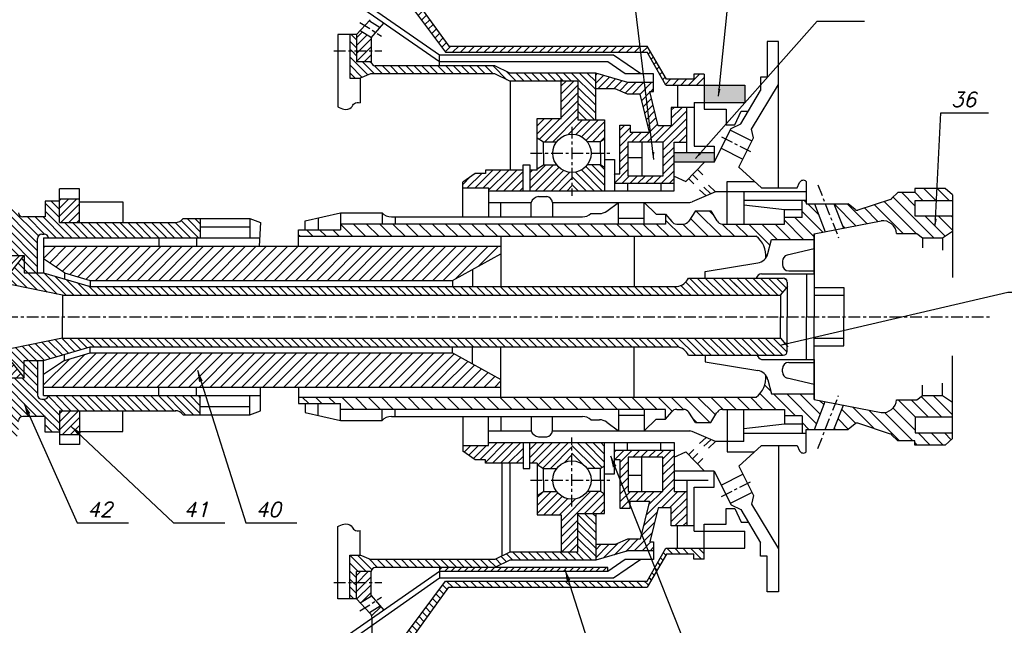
# Model space of a CAD drawing. Header units: millimetres. Extents: x 1153 to 1994, y 266 to 860.
# Tile 3 of 5: x 1367 to 1702, y 447 to 653. Entities that reach past the tile are written whole.
import ezdxf

# ---------------------------------------------------------------- set-up
doc = ezdxf.new("R2010")
doc.units = ezdxf.units.MM
doc.linetypes.add('CENTER', pattern=[7, 4, -1, 1, -1])
for name, color, linetype in [('Основной', 7, 'Continuous'), ('ось', 3, 'CENTER'), ('Текст', 5, 'Continuous'), ('штрих', 191, 'Continuous')]:
    doc.layers.add(name, color=color, linetype=linetype)
doc.styles.add('ROMANS', font='romans.shx', dxfattribs={"oblique": 15, "height": 5})
doc.dimstyles.new('ISO-25', dxfattribs={"dimtxt": 2.5, "dimasz": 2.5, "dimexe": 1.25, "dimexo": 0.625, "dimtad": 1, "dimtxsty": 'Standard', "dimcen": 2.5, "dimadec": 0, "dimazin": 0, "dimtfac": 1, "dimtmove": 0, "dimatfit": 3, "dimfxl": 0, "dimarcsym": 0})
pattern_1 = [(135, (-73.4416, 0), (-1.3470384, -1.3470384), [])]
pattern_2 = [(45, (-73.4416, 0), (-1.3470384, 1.3470384), [])]

msp = doc.modelspace()

# ---------------------------------------------------------------- hatches: boundary and pattern name
at = {"layer": 'штрих'}
h = msp.add_hatch(dxfattribs=at)
h.set_pattern_fill('ANSI31', color=256, scale=0.6, style=0)
h.set_pattern_definition(pattern_2)
h.paths.add_polyline_path([(1331.9, 724.31), (1327.88, 721.74), (1327.99, 710.65, -0.016426), (1331.9, 711.58)])
h.paths.add_polyline_path([(1315.52, 613.74), (1312.28, 613.74), (1312.28, 598.54), (1315.52, 598.54)])
h.paths.add_polyline_path([(1387.07, 592.11), (1380.22, 592.11), (1380.22, 584), (1387.07, 584)])
h.paths.add_polyline_path([(1362.73, 595.98), (1362.73, 599.14), (1361.88, 599.89), (1348.94, 599.89), (1348.94, 595.98)])
h = msp.add_hatch(dxfattribs=at)
h.set_pattern_fill('ANSI31', color=256, scale=0.6, style=0)
h.set_pattern_definition(pattern_2)
h.paths.add_polyline_path([(1489.97, 681.28), (1488.22, 681.28), (1488.22, 687.71), (1474.66, 690.74), (1474.66, 687.56), (1484.53, 684.96), (1484.53, 675.04), (1486.73, 673.02), (1486.73, 669.2, -0.55827), (1490.64, 670.39), (1511.75, 641.98), (1580.49, 641.98), (1580.49, 644.09), (1512.87, 644.09), (1491.72, 673.36), (1489.97, 673.36)])
h = msp.add_hatch(dxfattribs=at)
h.set_pattern_fill('ANSI31', color=256, scale=0.6, angle=90, style=0)
h.set_pattern_definition(pattern_1)
h.paths.add_polyline_path([(1481.4, 648.02), (1479.15, 648.02), (1479.15, 642.43), (1481.4, 642.43)])
h = msp.add_hatch(dxfattribs=at)
h.set_pattern_fill('ANSI31', color=256, scale=0.6, style=0)
h.set_pattern_definition(pattern_2)
h.paths.add_polyline_path([(1486.39, 646.93), (1486.5, 647.05), (1482.72, 649.43), (1481.4, 648.02), (1481.4, 642.43), (1486.39, 642.43)])
h.paths.add_polyline_path([(1486.39, 642.43), (1481.4, 642.43), (1481.4, 638.79), (1486.39, 638.79)])
h = msp.add_hatch(dxfattribs=at)
h.set_pattern_fill('ANSI31', color=256, scale=0.6, angle=90, style=0)
h.set_pattern_definition(pattern_1)
h.paths.add_polyline_path([(1556.9, 618.95), (1562.94, 618.95), (1562.94, 634.89), (1533.68, 634.89), (1528.53, 637.34), (1487.83, 637.34, -0.350163), (1486.39, 638.79), (1481.4, 638.79), (1481.4, 642.43), (1479.15, 642.43), (1479.15, 633.18), (1482.74, 633.18), (1486.18, 634.63), (1528.53, 634.63), (1533.68, 632.18), (1556.9, 632.18)])
h.paths.add_polyline_path([(1565.97, 594.85), (1565.97, 602.8), (1564.56, 603.67), (1560.08, 603.67, -0.236068), (1554.86, 601.06), (1554.86, 594.85)])
h.paths.add_polyline_path([(1560.08, 500.21), (1564.56, 500.21), (1565.97, 501.08), (1565.97, 509.03), (1554.86, 509.03), (1554.86, 502.82, -0.236068)])
h.paths.add_polyline_path([(1562.94, 484.94), (1556.9, 484.94), (1556.9, 471.71), (1533.68, 471.71), (1528.53, 469.26), (1486.18, 469.26), (1482.74, 470.7), (1479.15, 470.7), (1479.15, 461.46), (1481.4, 461.46), (1481.4, 465.1), (1486.39, 465.1, -0.350163), (1487.83, 466.55), (1528.53, 466.55), (1533.68, 469), (1562.94, 469)])
h = msp.add_hatch(dxfattribs=at)
h.set_pattern_fill('ANSI31', color=256, scale=0.6, style=0)
h.set_pattern_definition(pattern_2)
h.paths.add_polyline_path([(1599.92, 634.49), (1596.41, 634.49), (1596.41, 632.78), (1587.01, 632.78), (1580.49, 644.09), (1580.49, 641.98), (1586.87, 630.82), (1599.92, 630.82)])
h = msp.add_hatch(dxfattribs=at)
h.set_pattern_fill('ANSI31', color=256, scale=0.6, style=0)
h.set_pattern_definition(pattern_2)
h.paths.add_polyline_path([(1588.71, 616.99), (1584.22, 616.99), (1581.35, 628.67), (1582.68, 628.67), (1582.68, 631.66), (1573.93, 631.66), (1562.94, 634.89), (1562.94, 629.57), (1569.59, 629.57), (1573.76, 627.77), (1578.09, 627.77), (1581.27, 614.79), (1574.65, 614.79), (1574.65, 617.15), (1571.14, 617.15), (1571.14, 600.57), (1569.32, 600.57), (1569.32, 597.39), (1589.67, 597.39), (1589.67, 611.43), (1593.94, 611.43), (1593.94, 623.2), (1588.71, 623.2)])
h.paths.add_polyline_path([(1585.85, 611.44), (1585.85, 599.84), (1574, 599.84), (1574, 611.44)], flags=16)
h = msp.add_hatch(dxfattribs=at)
h.set_pattern_fill('ANSI31', color=256, scale=0.6, style=0)
h.set_pattern_definition(pattern_2)
h.paths.add_polyline_path([(1556.9, 618.95), (1556.9, 632.18), (1551.18, 632.18), (1551.18, 619.44), (1543.01, 619.44), (1543.01, 612.84), (1545.15, 611.51), (1549.63, 611.51, -0.5), (1560.08, 611.51), (1564.56, 611.51), (1565.97, 612.39), (1565.97, 618.95)])
h.paths.add_polyline_path([(1549.63, 603.67), (1545.15, 603.67), (1543.01, 602.34), (1543.01, 601.87), (1540.47, 601.87), (1540.47, 594.85), (1554.86, 594.85), (1554.86, 601.06, -0.236068)])
h.paths.add_polyline_path([(1525.37, 601.87), (1525.37, 600.74), (1521.92, 600.74), (1517.62, 597.71), (1517.62, 595.82), (1526.43, 595.82), (1526.43, 594.85), (1538.18, 594.85), (1538.18, 601.87)])
h.paths.add_polyline_path([(1526.43, 509.03), (1526.43, 508.07), (1517.62, 508.07), (1517.62, 506.18), (1521.92, 503.14), (1525.37, 503.14), (1525.37, 502.02), (1538.18, 502.02), (1538.18, 509.03)])
h.paths.add_polyline_path([(1540.47, 509.03), (1540.47, 502.02), (1543.01, 502.02), (1543.01, 501.54), (1545.15, 500.21), (1549.63, 500.21, -0.236068), (1554.86, 502.82), (1554.86, 509.03)])
h.paths.add_polyline_path([(1551.18, 484.45), (1551.18, 471.71), (1556.9, 471.71), (1556.9, 484.94), (1565.97, 484.94), (1565.97, 491.5), (1564.56, 492.37), (1560.08, 492.37, -0.5), (1549.63, 492.37), (1545.15, 492.37), (1543.01, 491.04), (1543.01, 484.45)])
h = msp.add_hatch(color=256, dxfattribs=at)
h.paths.add_polyline_path([(1599.92, 630.82), (1599.92, 624.94), (1613.73, 624.94), (1613.73, 630.82)])
h.paths.add_polyline_path([(1603.34, 604.58), (1603.34, 607.76), (1589.67, 607.76), (1589.67, 604.58)])
h = msp.add_hatch(dxfattribs=at)
h.set_pattern_fill('ANSI31', color=256, scale=0.6, angle=90, style=0)
h.set_pattern_definition(pattern_1)
h.paths.add_polyline_path([(1428.19, 584), (1380.22, 584), (1380.22, 591.26), (1375.4, 591.26), (1375.4, 585.91), (1367.74, 585.91, -0.414214), (1366.3, 587.35), (1366.3, 587.6), (1358.89, 590.7), (1358.89, 595.98), (1296.44, 595.98), (1296.44, 601.72), (1294.01, 601.72), (1291.03, 597.22), (1291.03, 590.73), (1309.82, 590.73, -0.414214), (1310.54, 590.01), (1310.54, 588.74, 0.414214), (1311.26, 588.02), (1342.97, 588.02, 0.371364), (1343.67, 588.67, -0.414214), (1345.83, 590.83), (1348.38, 590.83, -0.414214), (1350.54, 588.67), (1350.54, 586.62, -0.067806), (1350.46, 586.05), (1360.7, 586.05, -0.414214), (1362.14, 584.61), (1362.14, 577.59, -0.414214), (1360.7, 576.15), (1349.33, 576.15), (1349.33, 572.73), (1368.26, 572.73), (1368.26, 566.87), (1372.79, 566.87), (1372.79, 578.62, -0.414214), (1374.23, 580.06), (1375.06, 580.06, -0.373461), (1376.49, 578.83), (1428.19, 578.83)])
h.paths.add_polyline_path([(1366.3, 516.54, -0.414214), (1367.74, 517.98), (1375.4, 517.98), (1375.4, 512.63), (1380.22, 512.63), (1380.22, 519.88), (1428.19, 519.88), (1428.19, 525.06), (1376.49, 525.06, -0.373461), (1375.06, 523.82), (1374.23, 523.82, -0.414214), (1372.79, 525.26), (1372.79, 537.01), (1368.26, 537.01), (1368.26, 531.16), (1349.33, 531.16), (1349.33, 527.73), (1360.7, 527.73, -0.414214), (1362.14, 526.29), (1362.14, 519.28, -0.414214), (1360.7, 517.84), (1350.46, 517.84, -0.067806), (1350.54, 517.26), (1350.54, 515.22, -0.414214), (1348.38, 513.06), (1345.83, 513.06, -0.414214), (1343.67, 515.22, 0.371364), (1342.97, 515.86), (1311.26, 515.86, 0.414214), (1310.54, 515.14), (1310.54, 513.88, -0.414214), (1309.82, 513.16), (1292.73, 513.16), (1292.73, 502.17), (1294.56, 502.17), (1297.98, 507.9), (1363.73, 507.9), (1363.73, 511.29), (1366.3, 511.29)])
h.paths.add_polyline_path([(1374.81, 566.87), (1368.26, 566.87), (1368.26, 572.73), (1364.02, 567.57), (1364.02, 562.83), (1381.23, 559.25), (1611.33, 559.25), (1611.33, 562.17), (1611.33, 565.08), (1594.57, 565.08, -0.272663), (1590.65, 562.24), (1390.69, 562.24)])
h = msp.add_hatch(dxfattribs=at)
h.set_pattern_fill('ANSI31', color=256, angle=90, style=0)
h.set_pattern_definition([(135, (-73.4416, 0), (-2.245064, -2.245064), [])])
h.paths.add_polyline_path([(1617.57, 579.32, -0.269926), (1620.92, 571.94, 0.098379), (1621.64, 573.47), (1622.84, 578.24), (1637.36, 578.24), (1637.36, 580.11), (1641.17, 580.85), (1637.47, 590.33), (1634.64, 590.33), (1634.64, 591.61), (1633.29, 591.61), (1633.29, 585.74), (1627.22, 585.74), (1627.22, 583.5), (1606.12, 583.5, -0.261352), (1604.27, 584.53), (1602.16, 587.99), (1596.92, 587.99), (1594.67, 584.49, -0.255198), (1592.85, 583.5), (1590.54, 583.5, -0.226202), (1588.86, 584.3), (1586.77, 586.88), (1586.77, 583.5), (1475.95, 583.5), (1475.95, 581.53), (1461.66, 581.53), (1461.66, 579.32)])
h.paths.add_polyline_path([(1663.33, 591.9), (1652.33, 588.26, -0.271459), (1651.32, 588.41), (1648.92, 590.33), (1644.13, 590.33), (1647.35, 582.07), (1660.22, 584.59, -0.422647), (1665.47, 580.28), (1672.4, 580.28), (1674.32, 578.76), (1681.11, 578.76), (1684.54, 581.02), (1684.54, 586.19), (1671.81, 586.19), (1671.81, 591.55), (1684.54, 591.55), (1684.54, 593.39), (1682.03, 595.65), (1671.63, 595.65), (1671.63, 594.23), (1665.85, 594.23), (1663.78, 592.16, -0.13383)])
h.paths.add_polyline_path([(1461.66, 524.56), (1461.66, 522.36), (1475.95, 522.36), (1475.95, 520.38), (1586.77, 520.38), (1586.77, 517), (1588.86, 519.58, -0.226202), (1590.54, 520.38), (1592.85, 520.38, -0.255198), (1594.67, 519.39), (1596.92, 515.89), (1602.16, 515.89), (1604.27, 519.35, -0.261352), (1606.12, 520.38), (1627.22, 520.38), (1627.22, 518.14), (1633.29, 518.14), (1633.29, 512.28), (1634.64, 512.28), (1634.64, 513.56), (1637.47, 513.56), (1641.17, 523.03), (1637.36, 523.78), (1637.36, 525.64), (1622.84, 525.64), (1621.64, 530.42, 0.098379), (1620.92, 531.94, -0.269926), (1617.57, 524.56)])
h.paths.add_polyline_path([(1663.33, 511.98, -0.13383), (1663.78, 511.72), (1665.85, 509.66), (1671.63, 509.66), (1671.63, 508.23), (1682.03, 508.23), (1684.54, 510.49), (1684.54, 512.33), (1671.81, 512.33), (1671.81, 517.69), (1684.54, 517.69), (1684.54, 522.86), (1681.11, 525.12), (1674.32, 525.12), (1672.4, 523.61), (1665.47, 523.61, -0.422647), (1660.22, 519.29), (1647.35, 521.82), (1644.13, 513.56), (1648.92, 513.56), (1651.32, 515.48, -0.271459), (1652.33, 515.62)])
h = msp.add_hatch(dxfattribs=at)
h.set_pattern_fill('ANSI31', color=256, scale=0.6, angle=90, style=0)
h.set_pattern_definition(pattern_1)
h.paths.add_polyline_path([(1428.19, 585.38), (1422.35, 585.38, -0.244215), (1419.93, 584), (1428.19, 584)])
h = msp.add_hatch(dxfattribs=at)
h.set_pattern_fill('ANSI31', color=256, scale=0.6, style=0)
h.set_pattern_definition(pattern_2)
h.paths.add_polyline_path([(1349.33, 532.72), (1349.33, 531.16), (1368.26, 531.16), (1364.02, 536.31), (1296.79, 536.31), (1296.79, 528.67), (1302.06, 528.67), (1302.06, 531.23), (1308.26, 531.23), (1317.74, 532.72)])
h.paths.add_polyline_path([(1349.33, 572.73), (1349.33, 571.17), (1317.74, 571.17), (1308.26, 572.65), (1302.06, 572.65), (1302.06, 575.21), (1296.79, 575.21), (1296.79, 567.57), (1364.02, 567.57), (1368.26, 572.73)])
h = msp.add_hatch(dxfattribs=at)
h.set_pattern_fill('ANSI31', color=256, scale=0.8, style=0)
h.set_pattern_definition([(45, (-73.4416, 0), (-1.7960512, 1.7960512), [])])
h.paths.add_polyline_path([(1530.67, 527.93), (1530.67, 530.52), (1514.17, 539.57), (1390.69, 539.57), (1381.97, 537.03), (1374.81, 532.19), (1374.81, 527.93)])
h.paths.add_polyline_path([(1374.81, 575.95), (1374.81, 571.69), (1381.97, 566.85), (1390.69, 564.31), (1514.17, 564.31), (1530.67, 573.37), (1530.67, 575.95)])
h = msp.add_hatch(dxfattribs=at)
h.set_pattern_fill('ANSI31', color=256, scale=0.6, angle=90, style=0)
h.set_pattern_definition(pattern_1)
h.paths.add_polyline_path([(1625.92, 559.25), (1628.22, 562.08), (1628.22, 563.64, 0.414214), (1626.78, 565.08), (1594.57, 565.08, -0.272663), (1590.65, 562.24), (1390.69, 562.24), (1374.81, 566.87), (1368.26, 566.87), (1368.26, 572.73), (1364.02, 567.57), (1364.02, 562.83), (1381.23, 559.25)])
h.paths.add_polyline_path([(1626.78, 538.8, 0.414214), (1628.22, 540.24), (1628.22, 541.8), (1625.92, 544.63), (1381.23, 544.63), (1364.02, 541.05), (1364.02, 536.31), (1368.26, 531.16), (1368.26, 537.01), (1374.81, 537.01), (1390.69, 541.64), (1590.65, 541.64, -0.272663), (1594.57, 538.8)])
h = msp.add_hatch(dxfattribs=at)
h.set_pattern_fill('ANSI31', color=256, scale=0.6, style=0)
h.set_pattern_definition(pattern_2)
h.paths.add_polyline_path([(1380.22, 511.77), (1387.07, 511.77), (1387.07, 519.88), (1380.22, 519.88)])
h.paths.add_polyline_path([(1361.88, 504), (1366.3, 507.9), (1348.94, 507.9), (1348.94, 504)])
h.paths.add_polyline_path([(1343.31, 484.33), (1343.31, 490.68), (1341.21, 492.78), (1337.32, 492.78, -0.517794), (1326.07, 492.78), (1322.17, 492.78), (1320.07, 490.68), (1320.07, 484.33), (1329.33, 484.33), (1329.33, 471.56), (1335.29, 471.56), (1335.29, 475.62), (1335.29, 484.33)])
h.paths.add_polyline_path([(1331.69, 507.9), (1331.69, 503.65, -0.243541), (1337.32, 500.73), (1341.21, 500.73), (1343.31, 502.83), (1343.31, 507.9)])
h.paths.add_polyline_path([(1280.38, 459.99), (1280.38, 475.88), (1277.24, 475.88), (1277.24, 456.49), (1286.48, 443.07), (1290.25, 445.67)])
h.paths.add_polyline_path([(1304.27, 454.45), (1308.24, 457.19), (1303.6, 463.93), (1303.6, 475.88), (1300.45, 475.88), (1300.45, 459.99)])
h = msp.add_hatch(dxfattribs=at)
h.set_pattern_fill('ANSI31', color=256, scale=0.6, angle=90, style=0)
h.set_pattern_definition(pattern_1)
h.paths.add_polyline_path([(1419.93, 519.88, -0.244215), (1422.35, 518.5), (1428.19, 518.5), (1428.19, 519.88)])
h = msp.add_hatch(dxfattribs=at)
h.set_pattern_fill('ANSI31', color=256, scale=0.6, style=0)
h.set_pattern_definition(pattern_2)
h.paths.add_polyline_path([(1584.22, 486.89), (1588.71, 486.89), (1588.71, 480.69), (1593.94, 480.69), (1593.94, 492.45), (1589.67, 492.45), (1589.67, 506.49), (1569.32, 506.49), (1569.32, 503.31), (1571.14, 503.31), (1571.14, 486.73), (1574.65, 486.73), (1574.65, 489.1), (1581.27, 489.1), (1578.09, 476.11), (1573.76, 476.11), (1569.59, 474.32), (1562.94, 474.32), (1562.94, 469), (1573.93, 472.22), (1582.68, 472.22), (1582.68, 475.21), (1581.35, 475.21)])
h.paths.add_polyline_path([(1574, 492.45), (1574, 504.04), (1585.85, 504.04), (1585.85, 492.45)], flags=16)
h = msp.add_hatch(dxfattribs=at)
h.set_pattern_fill('ANSI31', color=256, scale=0.6, angle=90, style=0)
h.set_pattern_definition(pattern_1)
h.paths.add_polyline_path([(1599.92, 473.06), (1590.85, 473.06), (1590.85, 471.1), (1596.41, 471.1), (1596.41, 469.39), (1599.92, 469.39)])
h.paths.add_polyline_path([(1590.85, 473.06), (1586.88, 473.06), (1580.49, 461.9), (1580.49, 459.8), (1587.01, 471.1), (1590.85, 471.1)])
h = msp.add_hatch(dxfattribs=at)
h.set_pattern_fill('ANSI31', color=256, scale=0.5, style=0)
h.paths.add_polyline_path([(1567.05, 465.19), (1567.05, 466.55), (1509.68, 466.55), (1509.68, 465.19)])
h = msp.add_hatch(dxfattribs=at)
h.set_pattern_fill('ANSI31', color=256, scale=0.6, style=0)
h.set_pattern_definition(pattern_2)
h.paths.add_polyline_path([(1486.39, 465.1), (1481.4, 465.1), (1481.4, 461.46), (1486.39, 461.46)])
h.paths.add_polyline_path([(1486.39, 461.46), (1481.4, 461.46), (1481.4, 455.86), (1482.72, 454.45), (1486.5, 456.83), (1486.39, 456.96)])
h.paths.add_polyline_path([(1490.72, 451.98), (1489.46, 453.43), (1485.82, 451.14), (1486.15, 450.8, -0.190433), (1486.73, 449.32), (1486.73, 449.21)])
h = msp.add_hatch(dxfattribs=at)
h.set_pattern_fill('ANSI31', color=256, scale=0.6, angle=90, style=0)
h.set_pattern_definition(pattern_1)
h.paths.add_polyline_path([(1479.15, 455.86), (1481.4, 455.86), (1481.4, 461.46), (1479.15, 461.46)])
h = msp.add_hatch(dxfattribs=at)
h.set_pattern_fill('ANSI31', color=256, scale=0.6, angle=90, style=0)
h.set_pattern_definition(pattern_1)
h.paths.add_polyline_path([(1580.49, 461.9), (1511.75, 461.9), (1490.64, 433.49, -0.55827), (1486.73, 434.69), (1486.73, 430.52), (1491.72, 430.52), (1512.87, 459.8), (1580.49, 459.8)])

# ---------------------------------------------------------------- linework, layer by layer
at = {"layer": 'Основной'}
for p, q in [((1509.68, 638.69), (1412.14, 706.62)), ((1509.68, 641.03), (1431.39, 695.42)), ((1491.72, 673.36), (1512.87, 644.09)), ((1490.58, 670.48), (1511.75, 641.98)), ((1486.15, 653.08), (1481.4, 648.02)), ((1485.82, 652.74), (1489.46, 650.45)), ((1486.39, 646.93), (1490.72, 651.9)), ((1481.4, 648.02), (1475.08, 648.02)), ((1475.08, 648.02), (1475.08, 623.39)), ((1479.15, 648.02), (1479.15, 633.18)), ((1481.4, 648.02), (1481.4, 638.79)), ((1482.72, 649.43), (1486.5, 647.05)), ((1486.39, 646.93), (1486.39, 638.79)), ((1625.19, 645.68), (1621.41, 645.68)), ((1621.41, 645.68), (1621.41, 633.51)), ((1625.19, 595.86), (1625.19, 645.68)), ((1569.03, 641.03), (1509.68, 641.03)), ((1509.68, 637.34), (1509.68, 641.03)), ((1511.75, 641.98), (1580.49, 641.98)), ((1512.87, 644.09), (1580.49, 644.09)), ((1578.35, 634.66), (1569.03, 641.03)), ((1587.01, 632.78), (1580.49, 644.09)), ((1586.87, 630.82), (1580.49, 641.98)), ((1486.39, 638.79), (1481.4, 638.79)), ((1567.05, 638.69), (1509.68, 638.69)), ((1572.95, 634.66), (1567.05, 638.69)), ((1486.18, 634.63), (1482.74, 633.18)), ((1528.53, 634.63), (1486.18, 634.63)), ((1528.53, 637.34), (1487.83, 637.34)), ((1533.68, 634.89), (1528.53, 637.34)), ((1533.68, 632.18), (1528.53, 634.63)), ((1562.94, 634.89), (1533.68, 634.89)), ((1562.94, 618.95), (1562.94, 634.89)), ((1573.93, 631.66), (1562.94, 634.89)), ((1582.68, 634.66), (1572.95, 634.66)), ((1582.68, 628.67), (1582.68, 634.66)), ((1599.92, 634.49), (1596.41, 634.49)), ((1596.41, 634.49), (1596.41, 632.78)), ((1599.92, 634.49), (1599.92, 622.57)), ((1479.15, 633.18), (1482.74, 633.18)), ((1482.74, 633.18), (1482.74, 624.79)), ((1556.9, 632.18), (1533.76, 632.18)), ((1533.76, 632.18), (1533.76, 601.87)), ((1551.18, 619.44), (1551.18, 632.67)), ((1556.9, 632.18), (1556.9, 618.95)), ((1582.68, 631.66), (1573.93, 631.66)), ((1586.87, 630.82), (1613.73, 630.82)), ((1596.41, 632.78), (1587.01, 632.78)), ((1590.85, 630.82), (1590.85, 623.2)), ((1613.73, 630.82), (1613.73, 624.94)), ((1616.08, 615.76), (1625.19, 630.99)), ((1621.41, 633.51), (1619.13, 633.51)), ((1619.13, 633.51), (1619.13, 628.94)), ((1569.59, 629.57), (1562.94, 629.57)), ((1573.76, 627.77), (1569.59, 629.57)), ((1578.09, 627.77), (1573.76, 627.77)), ((1581.27, 614.79), (1578.09, 627.77)), ((1584.22, 616.99), (1581.35, 628.67)), ((1581.35, 628.67), (1582.68, 628.67)), ((1612.36, 617.63), (1619.13, 628.94)), ((1596.48, 624.94), (1596.48, 610.05)), ((1596.48, 624.94), (1613.73, 624.94)), ((1596.48, 623.2), (1588.71, 623.2)), ((1588.71, 623.2), (1588.71, 616.99)), ((1593.94, 607.76), (1593.94, 623.2)), ((1599.92, 622.57), (1607.44, 622.57)), ((1607.44, 622.57), (1607.44, 617.26)), ((1610.3, 617.26), (1612.51, 621.92)), ((1612.51, 621.92), (1614.93, 621.92)), ((1543.01, 601.87), (1543.01, 619.44)), ((1543.01, 619.44), (1551.18, 619.44)), ((1556.9, 618.95), (1565.97, 618.95)), ((1565.97, 618.95), (1565.97, 594.85)), ((1609.09, 616), (1612.36, 617.63)), ((1571.14, 600.57), (1571.14, 617.15)), ((1571.14, 617.15), (1574.65, 617.15)), ((1574.65, 617.15), (1574.65, 614.79)), ((1574.65, 614.79), (1581.27, 614.79)), ((1588.71, 616.99), (1584.22, 616.99)), ((1603.34, 604.58), (1609.09, 616)), ((1607.44, 617.26), (1610.3, 617.26)), ((1608.84, 615.51), (1616.18, 611.81)), ((1616.72, 612.88), (1616.08, 615.76)), ((1543.01, 612.84), (1545.15, 611.51)), ((1545.15, 607.59), (1545.15, 611.51)), ((1545.15, 611.51), (1549.63, 611.51)), ((1564.56, 611.51), (1560.08, 611.51)), ((1565.97, 612.39), (1564.56, 611.51)), ((1564.56, 607.59), (1564.56, 611.51)), ((1578.66, 611.44), (1578.66, 599.84)), ((1589.67, 594.85), (1589.67, 611.43)), ((1589.67, 611.43), (1593.94, 611.43)), ((1611.68, 602.86), (1616.72, 612.88)), ((1545.15, 607.59), (1545.15, 603.67)), ((1564.56, 607.59), (1564.56, 603.67)), ((1603.34, 607.76), (1589.67, 607.76)), ((1596.48, 610.05), (1603.34, 610.05)), ((1603.34, 610.05), (1603.34, 604.58)), ((1605.72, 609.31), (1613.06, 605.61)), ((1565.97, 605.47), (1569.32, 605.47)), ((1569.32, 605.47), (1569.32, 594.85)), ((1578.66, 606.05), (1574, 606.05)), ((1603.34, 604.58), (1589.67, 604.58)), ((1593.64, 598.03), (1600.02, 604.58)), ((1521.92, 600.74), (1517.62, 597.71)), ((1525.37, 600.74), (1521.92, 600.74)), ((1525.37, 601.87), (1525.37, 600.74)), ((1538.18, 601.87), (1525.37, 601.87)), ((1538.18, 594.85), (1538.18, 603.67)), ((1538.18, 603.67), (1540.47, 603.67)), ((1540.47, 603.67), (1540.47, 594.85)), ((1543.01, 601.87), (1540.47, 601.87)), ((1543.01, 602.34), (1545.15, 603.67)), ((1545.15, 603.67), (1549.63, 603.67)), ((1564.56, 603.67), (1560.08, 603.67)), ((1565.97, 602.8), (1564.56, 603.67)), ((1569.32, 600.57), (1571.14, 600.57)), ((1599.41, 600.29), (1597.58, 602.07)), ((1611.68, 602.86), (1619.4, 595.86)), ((1517.62, 585.94), (1517.62, 597.71)), ((1569.32, 597.39), (1589.67, 597.39)), ((1573.76, 597.39), (1573.76, 594.85)), ((1585.12, 597.39), (1585.12, 594.85)), ((1589.67, 599.74), (1593.64, 598.03)), ((1596.39, 597.19), (1594.56, 598.97)), ((1597.75, 598.58), (1595.92, 600.36)), ((1607.79, 583.5), (1607.79, 597.95)), ((1607.79, 597.95), (1617.09, 597.95)), ((1631.54, 595.86), (1632.4, 597.64)), ((1634.64, 598.01), (1634.64, 590.33)), ((1380.22, 584), (1380.22, 595.43)), ((1387.07, 595.43), (1380.22, 595.43)), ((1387.07, 584), (1387.07, 595.43)), ((1517.62, 595.82), (1526.43, 595.82)), ((1526.43, 595.82), (1526.43, 585.94)), ((1526.43, 594.85), (1589.67, 594.85)), ((1603.75, 594.51), (1595.83, 591.06)), ((1598.33, 595.17), (1600.58, 593.12)), ((1599.8, 596), (1602.21, 593.83)), ((1601.34, 596.68), (1603.75, 594.51)), ((1634.64, 594.51), (1603.75, 594.51)), ((1613.39, 594.51), (1613.39, 583.5)), ((1619.4, 595.86), (1631.54, 595.86)), ((1665.85, 594.23), (1663.78, 592.16)), ((1671.63, 594.23), (1665.85, 594.23)), ((1682.03, 595.65), (1671.63, 595.65)), ((1671.63, 595.65), (1671.63, 594.23)), ((1684.54, 593.39), (1682.03, 595.65)), ((1380.22, 591.26), (1375.4, 591.26)), ((1375.4, 591.26), (1375.4, 585.91)), ((1380.22, 592.11), (1387.07, 592.11)), ((1387.07, 591.04), (1401.84, 591.04)), ((1401.84, 591.04), (1401.84, 584)), ((1526.43, 590.88), (1540.91, 590.88)), ((1530.67, 585.94), (1530.67, 590.88)), ((1540.91, 585.94), (1540.91, 590.88)), ((1543.49, 592.84), (1546.27, 592.84)), ((1548.19, 590.88), (1548.19, 585.94)), ((1548.19, 590.88), (1594.97, 590.88)), ((1566.76, 587.9), (1570.76, 590.88)), ((1570.76, 583.5), (1570.76, 590.9)), ((1579.41, 583.5), (1579.41, 590.9)), ((1579.41, 590.88), (1583.54, 586.88)), ((1613.39, 591.61), (1634.64, 591.61)), ((1633.29, 585.74), (1633.29, 591.61)), ((1663.33, 591.9), (1652.2, 588.22)), ((1671.81, 586.19), (1671.81, 591.55)), ((1671.81, 591.55), (1684.54, 591.55)), ((1684.54, 593.39), (1684.54, 565.27)), ((1463.98, 584.63), (1475.95, 587.33)), ((1475.95, 587.33), (1490.13, 587.33)), ((1475.95, 587.33), (1475.95, 581.53)), ((1490.13, 587.33), (1490.13, 583.5)), ((1596.92, 587.99), (1594.67, 584.49)), ((1596.92, 587.99), (1602.16, 587.99)), ((1602.16, 587.99), (1604.27, 584.53)), ((1613.39, 590), (1627.22, 588.44)), ((1627.22, 583.5), (1627.22, 588.44)), ((1627.22, 588.44), (1633.29, 588.44)), ((1634.64, 590.33), (1648.92, 590.33)), ((1637.47, 590.33), (1641.17, 580.85)), ((1644.13, 590.33), (1647.35, 582.07)), ((1651.32, 588.41), (1648.92, 590.33)), ((1375.4, 585.91), (1367.74, 585.91)), ((1380.22, 584), (1419.93, 584)), ((1422.35, 585.38), (1445.09, 585.38)), ((1428.19, 585.38), (1428.19, 578.83)), ((1445.09, 585.38), (1445.09, 578.83)), ((1445.09, 585.38), (1448.77, 584)), ((1448.77, 584), (1448.31, 575.95)), ((1463.98, 581.53), (1463.98, 584.63)), ((1468.33, 585.61), (1468.33, 581.53)), ((1493.31, 585.94), (1558.42, 585.94)), ((1494.65, 585.94), (1494.65, 583.5)), ((1561.31, 587.05), (1564.18, 587.05)), ((1570.76, 585.51), (1579.41, 585.51)), ((1583.54, 586.88), (1586.77, 586.88)), ((1586.77, 586.88), (1588.86, 584.3)), ((1586.77, 586.88), (1586.77, 583.5)), ((1633.29, 585.74), (1627.22, 585.74)), ((1637.36, 580.11), (1660.22, 584.59)), ((1684.54, 586.19), (1671.81, 586.19)), ((1428.19, 582.5), (1445.09, 582.5)), ((1461.66, 581.53), (1475.95, 581.53)), ((1461.66, 575.95), (1461.66, 581.53)), ((1586.77, 583.5), (1475.95, 583.5)), ((1590.54, 583.5), (1592.85, 583.5)), ((1606.12, 583.5), (1627.22, 583.5)), ((1681.11, 578.76), (1684.54, 581.02)), ((1372.79, 566.87), (1372.79, 578.62)), ((1374.23, 580.06), (1375.06, 580.06)), ((1374.81, 578.83), (1448.48, 578.83)), ((1374.81, 578.83), (1374.81, 566.87)), ((1414.04, 578.83), (1414.04, 575.95)), ((1426.92, 578.83), (1426.92, 575.95)), ((1461.66, 579.32), (1617.57, 579.32)), ((1530.67, 579.32), (1530.67, 562.24)), ((1576.09, 579.32), (1576.09, 562.24)), ((1621.64, 573.47), (1622.84, 578.24)), ((1622.84, 578.24), (1637.36, 578.24)), ((1637.36, 566.56), (1637.36, 580.11)), ((1637.36, 580.11), (1637.36, 551.94)), ((1665.47, 580.28), (1672.4, 580.28)), ((1672.4, 580.28), (1674.32, 578.76)), ((1674.32, 578.76), (1681.11, 578.76)), ((1674.32, 578.76), (1674.32, 575.33)), ((1681.11, 578.76), (1681.11, 574.57)), ((1374.81, 575.95), (1530.67, 575.95)), ((1637.36, 575.04), (1628.2, 572.89)), ((1349.33, 572.73), (1368.26, 572.73)), ((1364.02, 567.57), (1368.26, 572.73)), ((1368.26, 572.73), (1368.26, 566.87)), ((1381.97, 566.85), (1374.81, 571.69)), ((1514.17, 564.31), (1530.67, 573.37)), ((1626.54, 570.79), (1626.54, 569.71)), ((1521.01, 568.06), (1521.01, 562.24)), ((1600.24, 567.34), (1618.14, 570.25)), ((1600.24, 565.08), (1600.24, 567.34)), ((1628.7, 567.55), (1637.36, 567.55)), ((1368.26, 566.87), (1374.81, 566.87)), ((1374.81, 566.87), (1390.69, 562.24)), ((1381.97, 566.85), (1390.69, 564.31)), ((1381.97, 566.85), (1381.97, 564.78)), ((1390.69, 564.31), (1514.17, 564.31)), ((1390.69, 564.31), (1390.69, 562.24)), ((1514.17, 564.31), (1514.17, 562.24)), ((1594.57, 565.08), (1626.78, 565.08)), ((1619.46, 566.56), (1637.36, 566.56)), ((1628.22, 563.64), (1628.22, 551.94)), ((1634.74, 566.56), (1634.74, 551.94)), ((1381.23, 559.25), (1364.02, 562.83)), ((1390.69, 562.24), (1590.65, 562.24)), ((1625.92, 559.25), (1628.35, 562.24)), ((1637.36, 561.9), (1647.48, 561.9)), ((1647.48, 561.9), (1647.48, 551.94)), ((1381.23, 559.25), (1625.92, 559.25)), ((1381.23, 559.25), (1381.23, 551.94)), ((1625.92, 559.25), (1625.92, 551.94)), ((1637.36, 559.25), (1647.48, 559.25)), ((1381.23, 544.63), (1381.23, 551.94)), ((1625.92, 544.63), (1625.92, 551.94)), ((1628.22, 540.24), (1628.22, 551.94)), ((1634.74, 537.33), (1634.74, 551.94)), ((1637.36, 523.78), (1637.36, 551.94)), ((1647.48, 541.99), (1647.48, 551.94)), ((1381.23, 544.63), (1364.02, 541.05)), ((1381.23, 544.63), (1625.92, 544.63)), ((1625.92, 544.63), (1628.35, 541.64)), ((1637.36, 544.63), (1647.48, 544.63)), ((1374.81, 537.01), (1390.69, 541.64)), ((1390.69, 539.57), (1390.69, 541.64)), ((1390.69, 541.64), (1590.65, 541.64)), ((1514.17, 539.57), (1514.17, 541.64)), ((1521.01, 535.82), (1521.01, 541.64)), ((1530.67, 524.56), (1530.67, 541.64)), ((1576.09, 524.56), (1576.09, 541.64)), ((1637.36, 541.99), (1647.48, 541.99)), ((1368.26, 537.01), (1374.81, 537.01)), ((1368.26, 531.16), (1368.26, 537.01)), ((1372.79, 537.01), (1372.79, 525.26)), ((1381.97, 537.03), (1374.81, 532.19)), ((1374.81, 525.06), (1374.81, 537.01)), ((1381.97, 537.03), (1390.69, 539.57)), ((1381.97, 537.03), (1381.97, 539.1)), ((1390.69, 539.57), (1514.17, 539.57)), ((1514.17, 539.57), (1530.67, 530.52)), ((1594.57, 538.8), (1626.78, 538.8)), ((1600.24, 538.8), (1600.24, 536.55)), ((1619.46, 537.33), (1637.36, 537.33)), ((1637.36, 537.33), (1637.36, 523.78)), ((1684.54, 510.49), (1684.54, 538.61)), ((1364.02, 536.31), (1368.26, 531.16)), ((1600.24, 536.55), (1618.14, 533.63)), ((1626.54, 533.1), (1626.54, 534.18)), ((1628.7, 536.34), (1637.36, 536.34)), ((1349.33, 531.16), (1368.26, 531.16)), ((1621.64, 530.42), (1622.84, 525.64)), ((1637.36, 528.84), (1628.2, 530.99)), ((1374.81, 527.93), (1530.67, 527.93)), ((1414.04, 525.06), (1414.04, 527.93)), ((1426.92, 525.06), (1426.92, 527.93)), ((1448.77, 519.88), (1448.77, 527.93)), ((1461.66, 527.93), (1461.66, 522.36)), ((1674.32, 525.12), (1674.32, 528.56)), ((1681.11, 525.12), (1681.11, 529.31)), ((1374.23, 523.82), (1375.06, 523.82)), ((1374.81, 525.06), (1448.77, 525.06)), ((1428.19, 518.5), (1428.19, 525.06)), ((1445.09, 518.5), (1445.09, 525.06)), ((1461.66, 524.56), (1617.57, 524.56)), ((1622.84, 525.64), (1637.36, 525.64)), ((1637.36, 523.78), (1660.22, 519.29)), ((1637.36, 523.78), (1660.22, 519.29)), ((1665.47, 523.61), (1672.4, 523.61)), ((1672.4, 523.61), (1674.32, 525.12)), ((1674.32, 525.12), (1681.11, 525.12)), ((1681.11, 525.12), (1684.54, 522.86)), ((1428.19, 521.38), (1445.09, 521.38)), ((1461.66, 522.36), (1475.95, 522.36)), ((1463.98, 522.36), (1463.98, 519.25)), ((1468.33, 518.27), (1468.33, 522.36)), ((1475.95, 516.55), (1475.95, 522.36)), ((1586.77, 520.38), (1475.95, 520.38)), ((1490.13, 516.55), (1490.13, 520.38)), ((1494.65, 517.95), (1494.65, 520.38)), ((1570.76, 520.38), (1570.76, 512.98)), ((1579.41, 520.38), (1579.41, 512.98)), ((1586.77, 517), (1586.77, 520.38)), ((1590.54, 520.38), (1592.85, 520.38)), ((1606.12, 520.38), (1627.22, 520.38)), ((1607.79, 520.38), (1607.79, 505.94)), ((1613.39, 509.38), (1613.39, 520.38)), ((1627.22, 520.38), (1627.22, 515.44)), ((1637.47, 513.56), (1641.17, 523.03)), ((1644.13, 513.56), (1647.35, 521.82)), ((1375.4, 517.98), (1367.74, 517.98)), ((1375.4, 512.63), (1375.4, 517.98)), ((1380.22, 519.88), (1380.22, 508.45)), ((1380.22, 519.88), (1419.93, 519.88)), ((1387.07, 519.88), (1387.07, 508.45)), ((1401.84, 512.84), (1401.84, 519.88)), ((1422.35, 518.5), (1445.09, 518.5)), ((1445.09, 518.5), (1448.77, 519.88)), ((1463.98, 519.25), (1475.95, 516.55)), ((1493.31, 517.95), (1558.42, 517.95)), ((1517.62, 517.95), (1517.62, 506.18)), ((1526.43, 508.07), (1526.43, 517.95)), ((1530.67, 517.95), (1530.67, 513.01)), ((1540.91, 517.95), (1540.91, 513.01)), ((1548.19, 513.01), (1548.19, 517.95)), ((1561.31, 516.84), (1564.18, 516.84)), ((1570.76, 518.38), (1579.41, 518.38)), ((1579.41, 513.01), (1583.54, 517)), ((1583.54, 517), (1586.77, 517)), ((1586.77, 517), (1588.86, 519.58)), ((1596.92, 515.89), (1594.67, 519.39)), ((1602.16, 515.89), (1604.27, 519.35)), ((1633.29, 518.14), (1627.22, 518.14)), ((1633.29, 518.14), (1633.29, 512.28)), ((1671.81, 517.69), (1671.81, 512.33)), ((1684.54, 517.69), (1671.81, 517.69)), ((1475.95, 516.55), (1490.13, 516.55)), ((1566.76, 515.98), (1570.76, 513.01)), ((1596.92, 515.89), (1602.16, 515.89)), ((1613.39, 513.88), (1627.22, 515.44)), ((1627.22, 515.44), (1633.29, 515.44)), ((1634.64, 513.56), (1648.92, 513.56)), ((1634.64, 505.87), (1634.64, 513.56)), ((1651.32, 515.48), (1648.92, 513.56)), ((1663.33, 511.98), (1652.2, 515.66)), ((1380.22, 512.63), (1375.4, 512.63)), ((1380.22, 511.77), (1387.07, 511.77)), ((1387.07, 512.84), (1401.84, 512.84)), ((1526.43, 513.01), (1540.91, 513.01)), ((1543.49, 511.05), (1546.27, 511.05)), ((1548.19, 513.01), (1594.97, 513.01)), ((1603.75, 509.38), (1595.83, 512.83)), ((1598.33, 508.71), (1600.58, 510.76)), ((1599.8, 507.88), (1602.21, 510.05)), ((1613.39, 512.28), (1634.64, 512.28)), ((1665.85, 509.66), (1663.78, 511.72)), ((1671.81, 512.33), (1684.54, 512.33)), ((1684.54, 510.49), (1682.03, 508.23)), ((1387.07, 508.45), (1380.22, 508.45)), ((1517.62, 508.07), (1526.43, 508.07)), ((1526.43, 509.03), (1589.67, 509.03)), ((1538.18, 509.03), (1538.18, 500.21)), ((1540.47, 500.21), (1540.47, 509.03)), ((1565.97, 484.94), (1565.97, 509.03)), ((1569.32, 498.41), (1569.32, 509.03)), ((1573.76, 506.49), (1573.76, 509.03)), ((1585.12, 506.49), (1585.12, 509.03)), ((1589.67, 509.03), (1589.67, 492.45)), ((1596.39, 506.7), (1594.56, 504.92)), ((1601.34, 507.2), (1603.75, 509.38)), ((1613.39, 509.38), (1603.75, 509.38)), ((1611.68, 501.02), (1619.4, 508.03)), ((1619.4, 508.03), (1631.54, 508.03)), ((1625.19, 508.03), (1625.19, 458.2)), ((1631.54, 508.03), (1632.4, 506.24)), ((1671.63, 509.66), (1665.85, 509.66)), ((1671.63, 508.23), (1671.63, 509.66)), ((1682.03, 508.23), (1671.63, 508.23)), ((1521.92, 503.14), (1517.62, 506.18)), ((1569.32, 506.49), (1589.67, 506.49)), ((1569.32, 503.31), (1571.14, 503.31)), ((1571.14, 503.31), (1571.14, 486.73)), ((1578.66, 492.45), (1578.66, 504.04)), ((1589.67, 504.14), (1593.64, 505.86)), ((1593.64, 505.86), (1600.02, 499.31)), ((1597.75, 505.3), (1595.92, 503.52)), ((1599.41, 503.6), (1597.58, 501.82)), ((1607.79, 505.94), (1617.09, 505.94)), ((1525.37, 503.14), (1521.92, 503.14)), ((1525.37, 502.02), (1525.37, 503.14)), ((1538.18, 502.02), (1525.37, 502.02)), ((1531.11, 470.48), (1531.11, 502.02)), ((1533.76, 471.71), (1533.76, 502.02)), ((1538.18, 500.21), (1540.47, 500.21)), ((1543.01, 502.02), (1540.47, 502.02)), ((1543.01, 502.02), (1543.01, 484.45)), ((1543.01, 501.54), (1545.15, 500.21)), ((1545.15, 496.29), (1545.15, 500.21)), ((1545.15, 500.21), (1549.63, 500.21)), ((1564.56, 500.21), (1560.08, 500.21)), ((1565.97, 501.08), (1564.56, 500.21)), ((1564.56, 496.29), (1564.56, 500.21)), ((1611.68, 501.02), (1616.72, 491.01)), ((1565.97, 498.41), (1569.32, 498.41)), ((1578.66, 497.84), (1574, 497.84)), ((1603.34, 499.31), (1589.67, 499.31)), ((1603.34, 499.31), (1609.09, 487.89)), ((1603.34, 493.84), (1603.34, 499.31)), ((1605.72, 494.58), (1613.06, 498.27)), ((1545.15, 496.29), (1545.15, 492.37)), ((1564.56, 496.29), (1564.56, 492.37)), ((1601.22, 496.12), (1589.67, 496.12)), ((1593.94, 496.12), (1593.94, 480.69)), ((1596.48, 493.84), (1603.34, 493.84)), ((1596.48, 478.94), (1596.48, 493.84)), ((1543.01, 491.04), (1545.15, 492.37)), ((1545.15, 492.37), (1549.63, 492.37)), ((1564.56, 492.37), (1560.08, 492.37)), ((1565.97, 491.5), (1564.56, 492.37)), ((1589.67, 492.45), (1593.94, 492.45)), ((1608.84, 488.38), (1616.18, 492.07)), ((1616.72, 491.01), (1616.08, 488.12)), ((1571.14, 486.73), (1574.65, 486.73)), ((1574.65, 489.1), (1581.27, 489.1)), ((1574.65, 486.73), (1574.65, 489.1)), ((1581.27, 489.1), (1578.09, 476.11)), ((1584.22, 486.89), (1581.35, 475.21)), ((1588.71, 486.89), (1584.22, 486.89)), ((1588.71, 480.69), (1588.71, 486.89)), ((1607.44, 486.62), (1610.3, 486.62)), ((1607.44, 481.31), (1607.44, 486.62)), ((1609.09, 487.89), (1612.36, 486.25)), ((1610.3, 486.62), (1612.51, 481.97)), ((1616.08, 488.12), (1625.19, 472.9)), ((1543.01, 484.45), (1551.18, 484.45)), ((1551.18, 484.45), (1551.18, 471.71)), ((1556.9, 484.94), (1565.97, 484.94)), ((1556.9, 471.71), (1556.9, 484.94)), ((1562.94, 484.94), (1562.94, 469)), ((1612.36, 486.25), (1619.13, 474.95)), ((1475.08, 455.86), (1475.08, 480.49)), ((1596.48, 480.69), (1588.71, 480.69)), ((1590.85, 473.06), (1590.85, 480.69)), ((1599.92, 481.31), (1607.44, 481.31)), ((1599.92, 469.39), (1599.92, 481.31)), ((1612.51, 481.97), (1614.93, 481.97)), ((1482.74, 470.7), (1482.74, 479.09)), ((1596.48, 478.94), (1613.73, 478.94)), ((1613.73, 473.06), (1613.73, 478.94)), ((1569.59, 474.32), (1562.94, 474.32)), ((1573.76, 476.11), (1569.59, 474.32)), ((1578.09, 476.11), (1573.76, 476.11)), ((1580.49, 461.9), (1586.88, 473.06)), ((1581.35, 475.21), (1582.68, 475.21)), ((1582.68, 475.21), (1582.68, 469.23)), ((1586.88, 473.06), (1613.73, 473.06)), ((1619.13, 470.37), (1619.13, 474.95)), ((1479.15, 470.7), (1482.74, 470.7)), ((1479.15, 455.86), (1479.15, 470.7)), ((1486.18, 469.26), (1482.74, 470.7)), ((1533.68, 471.71), (1528.53, 469.26)), ((1556.9, 471.71), (1533.76, 471.71)), ((1573.93, 472.22), (1562.94, 469)), ((1582.68, 472.22), (1573.93, 472.22)), ((1587.01, 471.1), (1580.49, 459.8)), ((1596.41, 471.1), (1587.01, 471.1)), ((1596.41, 469.39), (1596.41, 471.1)), ((1621.41, 470.37), (1619.13, 470.37)), ((1621.41, 458.2), (1621.41, 470.37)), ((1528.53, 469.26), (1486.18, 469.26)), ((1567.05, 466.55), (1487.83, 466.55)), ((1509.68, 466.55), (1509.68, 462.85)), ((1533.68, 469), (1528.53, 466.55)), ((1562.94, 469), (1533.68, 469)), ((1572.95, 469.23), (1567.05, 465.19)), ((1567.05, 465.19), (1567.05, 466.55)), ((1578.35, 469.23), (1569.03, 462.85)), ((1582.68, 469.23), (1572.95, 469.23)), ((1599.92, 469.39), (1596.41, 469.39)), ((1509.68, 465.19), (1433.58, 412.19)), ((1481.4, 455.86), (1481.4, 465.1)), ((1486.39, 465.1), (1481.4, 465.1)), ((1486.39, 456.96), (1486.39, 465.1)), ((1567.05, 465.19), (1509.68, 465.19)), ((1509.68, 462.85), (1434.4, 410.07)), ((1490.58, 433.41), (1511.75, 461.9)), ((1491.72, 430.52), (1512.87, 459.8)), ((1569.03, 462.85), (1509.68, 462.85)), ((1511.75, 461.9), (1580.49, 461.9)), ((1512.87, 459.8), (1580.49, 459.8)), ((1482.72, 454.45), (1486.5, 456.83)), ((1486.39, 456.96), (1490.72, 451.98)), ((1625.19, 458.2), (1621.41, 458.2)), ((1481.4, 455.86), (1475.08, 455.86)), ((1486.15, 450.8), (1481.4, 455.86)), ((1485.82, 451.14), (1489.46, 453.43)), ((1486.73, 418.62), (1486.73, 449.32))]:
    msp.add_line(p, q, dxfattribs=at)
for points in [[(1574, 611.44), (1585.85, 611.44), (1585.85, 599.84), (1574, 599.84)], [(1574, 492.45), (1585.85, 492.45), (1585.85, 504.04), (1574, 504.04)]]:
    msp.add_lwpolyline(points, close=True, dxfattribs=at)
for centre in [(1554.86, 607.59), (1554.86, 496.29)]:
    msp.add_circle(centre, 6.53, dxfattribs=at)
for centre, radius, start, end in [((1488.02, 638.96), 1.64, 186.2102, 263.4037), ((1633.67, 596.94), 1.45, 47.8435, 151.0605), ((1543.96, 589.54), 3.33, 98.0671, 156.2533), ((1545.81, 590.41), 2.47, 10.8556, 79.1225), ((1594.97, 593.04), 2.16, 270, 293.5405), ((1663.08, 592.87), 1, 284.4914, 314.9819), ((1367.74, 587.35), 1.44, 180, 270), ((1493.31, 590.26), 4.32, 222.6453, 270), ((1564.18, 591.37), 4.32, 270, 306.6794), ((1651.95, 589.19), 1, 231.3579, 284.4914), ((1419.81, 587.02), 3.02, 267.756, 327.1394), ((1558.42, 590.26), 4.32, 270, 311.9426), ((1590.54, 585.66), 2.16, 219.0164, 270), ((1592.85, 585.66), 2.16, 270, 327.2648), ((1606.12, 585.66), 2.16, 211.413, 270), ((1660.75, 579.88), 4.73, 4.7814, 96.4262), ((1374.23, 578.62), 1.44, 90, 180), ((1375.06, 578.62), 1.44, 8.0853, 90), ((1612.91, 572.76), 8.05, 354.1756, 54.598), ((1617.45, 574.52), 4.32, 279.2446, 345.9275), ((1628.7, 570.79), 2.16, 103.2324, 180), ((1628.7, 569.71), 2.16, 180, 270), ((1590.2, 566.99), 4.77, 275.3714, 336.3781), ((1619.9, 564.09), 2.51, 100.0234, 156.6955), ((1626.78, 563.64), 1.44, 0, 90), ((1590.2, 536.89), 4.77, 23.6219, 84.6286), ((1626.78, 540.24), 1.44, 270, 0), ((1620.46, 540.04), 2.89, 205.3194, 249.8018), ((1617.45, 529.37), 4.32, 14.0725, 80.7554), ((1628.7, 534.18), 2.16, 90, 180), ((1612.91, 531.12), 8.05, 305.402, 5.8244), ((1628.7, 533.1), 2.16, 180, 256.7676), ((1374.23, 525.26), 1.44, 180, 270), ((1375.06, 525.26), 1.44, 270, 351.9147), ((1660.75, 524), 4.73, 263.5738, 355.2186), ((1590.54, 518.22), 2.16, 90, 140.9836), ((1592.85, 518.22), 2.16, 32.7352, 90), ((1606.12, 518.22), 2.16, 90, 148.587), ((1367.74, 516.54), 1.44, 90, 180), ((1419.81, 516.87), 3.02, 32.8606, 92.244), ((1493.31, 513.63), 4.32, 90, 137.3547), ((1558.42, 513.63), 4.32, 48.0574, 90), ((1564.18, 512.52), 4.32, 53.3206, 90), ((1651.95, 514.7), 1, 75.5086, 128.6421), ((1543.96, 514.35), 3.33, 203.7467, 261.9329), ((1545.81, 513.47), 2.47, 280.8775, 349.1444), ((1594.97, 510.85), 2.16, 66.4595, 90), ((1663.08, 511.02), 1, 45.0181, 75.5086), ((1633.67, 506.95), 1.45, 208.9395, 312.1565), ((1488.02, 464.92), 1.64, 96.5963, 173.7898), ((1484.57, 449.32), 2.16, 0, 43.1277)]:
    msp.add_arc(centre, radius, start, end, dxfattribs=at)
for points in [[(1475.08, 623.39), (1477.17, 622.59), (1479.67, 623.23), (1480.73, 624.58), (1482.74, 624.79)], [(1475.08, 480.49), (1477.17, 481.29), (1479.67, 480.65), (1480.73, 479.3), (1482.74, 479.09)]]:
    msp.add_spline(points, degree=3, dxfattribs=at)
at = {"layer": 'ось'}
for p, q in [((1482.56, 652.16), (1490.01, 647.48)), ((1473.74, 642.43), (1490.04, 642.43)), ((1554.86, 616.58), (1554.86, 593.06)), ((1605.82, 613.14), (1616.3, 607.87)), ((1540.72, 607.59), (1567.93, 607.59)), ((1638.62, 596.89), (1645.7, 578.74)), ((1229.08, 551.94), (1697.31, 551.94)), ((1638.62, 507), (1645.7, 525.15)), ((1554.86, 487.31), (1554.86, 510.83)), ((1540.72, 496.29), (1567.93, 496.29)), ((1605.82, 490.74), (1616.3, 496.02)), ((1473.74, 461.46), (1490.04, 461.46)), ((1482.56, 451.72), (1490.01, 456.41))]:
    msp.add_line(p, q, dxfattribs=at)

# ---------------------------------------------------------------- texts
at = {"layer": 'Текст', "style": 'ROMANS', "oblique": 15}
for s, p in [('36', (1684, 623.4)), ('42', (1389.71, 483.81)), ('41', (1422.57, 483.81)), ('40', (1447.11, 483.81))]:
    msp.add_text(s, height=5, dxfattribs=at).set_placement(p)

# ---------------------------------------------------------------- leaders
at = {"layer": 'Основной'}
for points, override in [([(1582.78, 605.52), (1575.4, 666.43), (1591.61, 666.43)], {"dimgap": 0.625, "dimtad": 0}), ([(1604.81, 627.01), (1608.19, 660.4), (1624.39, 660.4)], {"dimgap": 0.625, "dimtad": 0}), ([(1596.94, 605.78), (1638.35, 652.54), (1654.55, 652.54)], {"dimgap": 0.625, "dimtad": 0}), ([(1678.64, 582.78), (1680.57, 621.35), (1696.77, 621.35)], {"dimgap": 0.625, "dimtad": 0}), ([(1625.78, 542.25), (1703.39, 560.28), (1719.59, 560.28)], {"dimgap": 0.625, "dimtad": 0}), ([(1427.21, 533.7), (1443.68, 481.76), (1461.14, 481.76)], {"dimasz": 4, "dimgap": 0.625, "dimtad": 0}), ([(1368.09, 522.45), (1386.28, 481.76), (1403.74, 481.76)], {"dimasz": 4, "dimgap": 0.625, "dimtad": 0}), ([(1384.16, 514.68), (1419.13, 481.76), (1436.59, 481.76)], {"dimasz": 4, "dimgap": 0.625, "dimtad": 0}), ([(1567.93, 504.58), (1603.87, 413.93), (1621.33, 413.93)], {"dimasz": 4, "dimgap": 0.625, "dimtad": 0}), ([(1552.48, 465.87), (1568.95, 413.93), (1586.41, 413.93)], {"dimasz": 4, "dimgap": 0.625, "dimtad": 0})]:
    msp.add_leader(points, dimstyle='ISO-25', override=override, dxfattribs=at)

doc.saveas('drawing.dxf')
